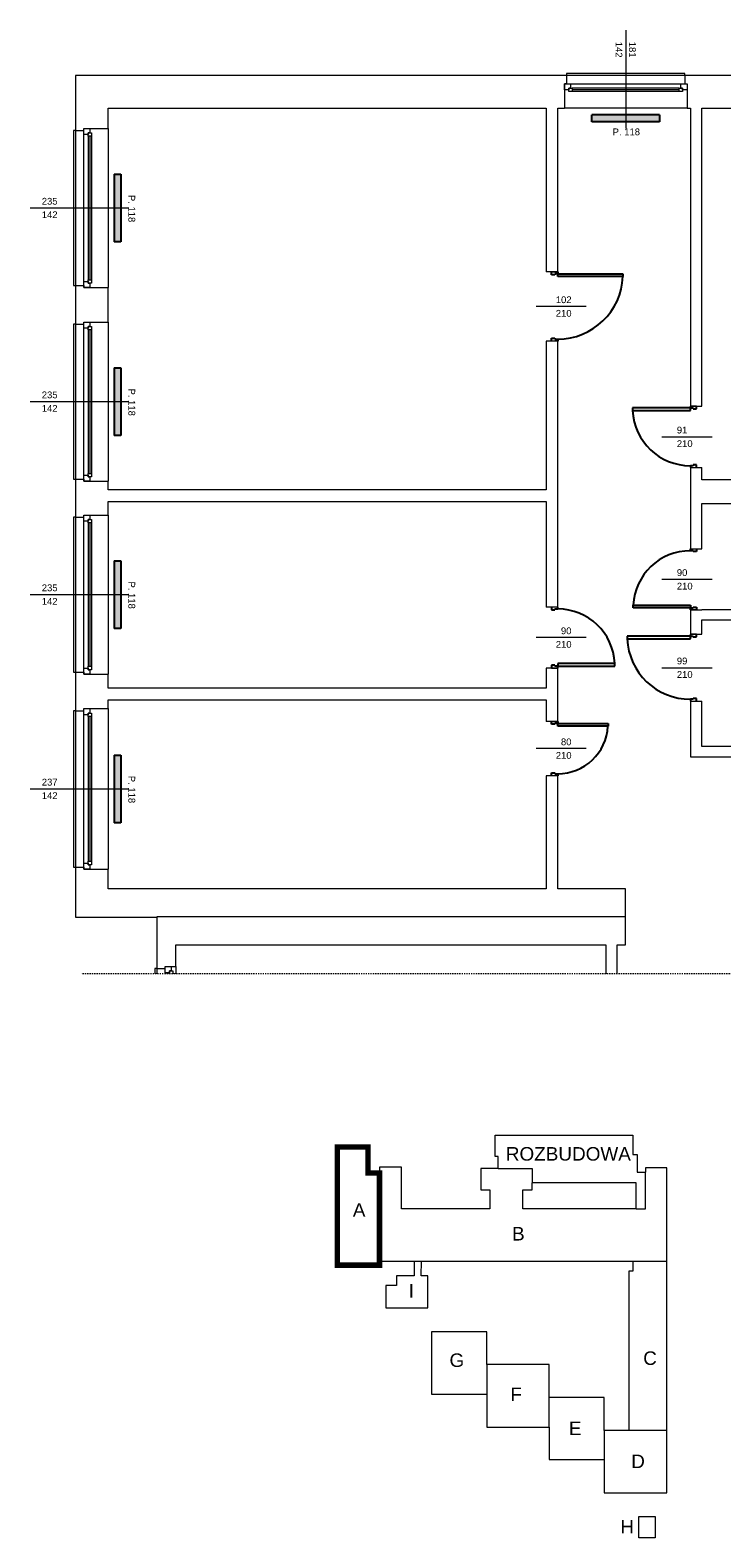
# Model space of a CAD drawing. Header units: millimetres. Extents: x 12683 to 90307, y 30842 to 62253.
# Tile 80 of 152: x 36425 to 37447, y 49254 to 51481. Entities that reach past the tile are written whole.
import ezdxf

# ---------------------------------------------------------------- set-up
doc = ezdxf.new("R2010")
doc.units = ezdxf.units.MM
doc.header["$LTSCALE"] = 0.6
doc.linetypes.add('CIEPLA', pattern=[5.7625, 3.175, -2.5875])
doc.layers.add('zzz_podklady_drzwi', color=252, linetype='Continuous')
doc.layers.add('zzz_podklady_grzejniki_ist', color=252, linetype='Continuous')
for name, color, linetype, lineweight in [('zzz_podklady_drzwi_opisy', 252, 'Continuous', 15), ('zzz_podklady_okna_opisy', 252, 'Continuous', 15), ('zzz_podklady_sciany', 252, 'Continuous', 15), ('zzzz_podklady_schemat', 252, 'Continuous', 15)]:
    doc.layers.add(name, color=color, linetype=linetype, lineweight=lineweight)
doc.styles.add('GENERATED_STYLE_1', font='ARIAL.TTF')

msp = doc.modelspace()

# ---------------------------------------------------------------- hatches: boundary and pattern name
at = {"layer": 'zzz_podklady_grzejniki_ist'}
for points in [[(37254.7, 51356), (37254.7, 51346), (37354.7, 51346), (37354.7, 51356)], [(36549.2, 51168.5), (36559.2, 51168.5), (36559.2, 51268.5), (36549.2, 51268.5)], [(36549.2, 50882.5), (36559.2, 50882.5), (36559.2, 50982.5), (36549.2, 50982.5)], [(36549.2, 50597.5), (36559.2, 50597.5), (36559.2, 50697.5), (36549.2, 50697.5)], [(36549.2, 50310.5), (36559.2, 50310.5), (36559.2, 50410.5), (36549.2, 50410.5)]]:
    msp.add_hatch(color=256, dxfattribs=at).paths.add_polyline_path(points, flags=0)

# ---------------------------------------------------------------- linework, layer by layer
at = {"layer": 'zzz_podklady_drzwi'}
for p, q in [((37195.2, 51120), (37195.2, 51124)), ((37200.2, 51120), (37195.2, 51120)), ((37204.2, 51121.2), (37200.2, 51121.2)), ((37200.2, 51121.2), (37200.2, 51120)), ((37204.2, 51124), (37204.2, 51121.2)), ((37204.2, 51121.2), (37300.6, 51121.2)), ((37204.2, 51117.2), (37204.2, 51121.2)), ((37300.6, 51117.2), (37204.2, 51117.2)), ((37300.6, 51121.2), (37300.6, 51117.2)), ((37195.2, 51022), (37195.2, 51026)), ((37195.2, 51026), (37200.2, 51026)), ((37200.2, 51026), (37200.2, 51024.8)), ((37200.2, 51024.8), (37204.2, 51024.8)), ((37204.2, 51024.8), (37204.2, 51022)), ((37400.2, 50923.2), (37314.8, 50923.2)), ((37314.8, 50923.2), (37314.8, 50919.2)), ((37314.8, 50919.2), (37400.2, 50919.2)), ((37400.2, 50926), (37400.2, 50923.2)), ((37400.2, 50923.2), (37404.2, 50923.2)), ((37400.2, 50919.2), (37400.2, 50923.2)), ((37404.2, 50923.2), (37404.2, 50922)), ((37404.2, 50922), (37409.2, 50922)), ((37409.2, 50922), (37409.2, 50926)), ((37404.2, 50837.8), (37400.2, 50837.8)), ((37400.2, 50837.8), (37400.2, 50835)), ((37409.2, 50839), (37404.2, 50839)), ((37404.2, 50839), (37404.2, 50837.8)), ((37409.2, 50835), (37409.2, 50839)), ((37400.2, 50712.2), (37400.2, 50715)), ((37404.2, 50712.2), (37400.2, 50712.2)), ((37404.2, 50711), (37404.2, 50712.2)), ((37409.2, 50711), (37404.2, 50711)), ((37409.2, 50715), (37409.2, 50711)), ((37195.2, 50629), (37195.2, 50625)), ((37195.2, 50625), (37200.2, 50625)), ((37200.2, 50625), (37200.2, 50626.2)), ((37200.2, 50626.2), (37204.2, 50626.2)), ((37204.2, 50626.2), (37204.2, 50629)), ((37315.8, 50627.8), (37315.8, 50631.8)), ((37315.8, 50631.8), (37400.2, 50631.8)), ((37400.2, 50627.8), (37315.8, 50627.8)), ((37400.2, 50631.8), (37400.2, 50627.8)), ((37400.2, 50625), (37400.2, 50627.8)), ((37400.2, 50627.8), (37404.2, 50627.8)), ((37404.2, 50627.8), (37404.2, 50629)), ((37404.2, 50629), (37409.2, 50629)), ((37409.2, 50629), (37409.2, 50625)), ((37400.2, 50586.2), (37306.8, 50586.2)), ((37306.8, 50586.2), (37306.8, 50582.2)), ((37306.8, 50582.2), (37400.2, 50582.2)), ((37400.2, 50589), (37400.2, 50586.2)), ((37400.2, 50586.2), (37404.2, 50586.2)), ((37400.2, 50582.2), (37400.2, 50586.2)), ((37404.2, 50586.2), (37404.2, 50585)), ((37404.2, 50585), (37409.2, 50585)), ((37409.2, 50585), (37409.2, 50589)), ((37200.2, 50543), (37195.2, 50543)), ((37195.2, 50543), (37195.2, 50539)), ((37200.2, 50541.8), (37200.2, 50543)), ((37204.2, 50541.8), (37200.2, 50541.8)), ((37288.6, 50545.8), (37204.2, 50545.8)), ((37204.2, 50545.8), (37204.2, 50541.8)), ((37204.2, 50539), (37204.2, 50541.8)), ((37204.2, 50541.8), (37288.6, 50541.8)), ((37288.6, 50541.8), (37288.6, 50545.8)), ((37404.2, 50492.8), (37400.2, 50492.8)), ((37400.2, 50492.8), (37400.2, 50490)), ((37409.2, 50494), (37404.2, 50494)), ((37404.2, 50494), (37404.2, 50492.8)), ((37409.2, 50490), (37409.2, 50494)), ((37195.2, 50456), (37195.2, 50460)), ((37200.2, 50456), (37195.2, 50456)), ((37204.2, 50457.2), (37200.2, 50457.2)), ((37200.2, 50457.2), (37200.2, 50456)), ((37204.2, 50460), (37204.2, 50457.2)), ((37204.2, 50457.2), (37278.6, 50457.2)), ((37204.2, 50453.2), (37204.2, 50457.2)), ((37278.6, 50453.2), (37204.2, 50453.2)), ((37278.6, 50457.2), (37278.6, 50453.2)), ((37195.2, 50380), (37195.2, 50384)), ((37195.2, 50384), (37200.2, 50384)), ((37200.2, 50384), (37200.2, 50382.8)), ((37200.2, 50382.8), (37204.2, 50382.8)), ((37204.2, 50382.8), (37204.2, 50380))]:
    msp.add_line(p, q, dxfattribs=at)
for centre, radius, start, end in [((37204.2, 51121.2), 96.4, 270, 357.6219), ((37400.2, 50923.2), 85.4, 182.6846, 270), ((37400.2, 50627.8), 84.4, 90, 177.2835), ((37204.2, 50541.8), 84.4, 2.7165, 90), ((37400.2, 50586.2), 93.4, 182.4545, 270), ((37204.2, 50457.2), 74.4, 270, 356.9181)]:
    msp.add_arc(centre, radius, start, end, dxfattribs=at)
at = {"layer": 'zzz_podklady_drzwi_opisy'}
for p, q in [((37246.3, 51073), (37172.2, 51073)), ((37358, 50880.5), (37432.2, 50880.5)), ((37358, 50670), (37432.2, 50670)), ((37246.3, 50584), (37172.2, 50584)), ((37358, 50539.5), (37432.2, 50539.5)), ((37246.3, 50420), (37172.2, 50420))]:
    msp.add_line(p, q, dxfattribs=at)
at = {"layer": 'zzz_podklady_grzejniki_ist'}
for p, q in [((37254.7, 51346), (37254.7, 51356)), ((37354.7, 51356), (37254.7, 51356)), ((37354.7, 51356), (37354.7, 51346)), ((37354.7, 51346), (37254.7, 51346)), ((36549.2, 51268.5), (36559.2, 51268.5)), ((36549.2, 51268.5), (36549.2, 51168.5)), ((36559.2, 51268.5), (36559.2, 51168.5)), ((36559.2, 51168.5), (36549.2, 51168.5)), ((36549.2, 50982.5), (36559.2, 50982.5)), ((36549.2, 50982.5), (36549.2, 50882.5)), ((36559.2, 50982.5), (36559.2, 50882.5)), ((36559.2, 50882.5), (36549.2, 50882.5)), ((36549.2, 50697.5), (36559.2, 50697.5)), ((36549.2, 50697.5), (36549.2, 50597.5)), ((36559.2, 50697.5), (36559.2, 50597.5)), ((36559.2, 50597.5), (36549.2, 50597.5)), ((36549.2, 50410.5), (36559.2, 50410.5)), ((36549.2, 50410.5), (36549.2, 50310.5)), ((36559.2, 50410.5), (36559.2, 50310.5)), ((36559.2, 50310.5), (36549.2, 50310.5))]:
    msp.add_line(p, q, dxfattribs=at)
at = {"layer": 'zzz_podklady_sciany'}
for p, q in [((37217.2, 51414), (36492.2, 51414)), ((36492.2, 51414), (36492.2, 51333)), ((37217.2, 51402), (37214.2, 51402)), ((37214.2, 51402), (37214.2, 51393)), ((37392.2, 51417), (37217.2, 51417)), ((37217.2, 51417), (37217.2, 51414)), ((37217.2, 51414), (37217.2, 51402)), ((37392.2, 51414), (37217.2, 51414)), ((37392.2, 51414), (37392.2, 51417)), ((37392.2, 51414), (37392.2, 51402)), ((37470.2, 51414), (37392.2, 51414)), ((37392.2, 51402), (37395.2, 51402)), ((37395.2, 51402), (37395.2, 51393)), ((37214.2, 51393), (37214.2, 51366)), ((37395.2, 51393), (37395.2, 51366)), ((36540.2, 51366), (37187.2, 51366)), ((36540.2, 51336), (36540.2, 51366)), ((37187.2, 51366), (37187.2, 51124)), ((37204.2, 51366), (37214.2, 51366)), ((37204.2, 51124), (37204.2, 51366)), ((37395.2, 51366), (37214.2, 51366)), ((37395.2, 51366), (37214.2, 51366)), ((37395.2, 51366), (37400.2, 51366)), ((37400.2, 51366), (37400.2, 50926)), ((37417.2, 51366), (37467.2, 51366)), ((37417.2, 50926), (37417.2, 51366)), ((36492.2, 51333), (36489.2, 51333)), ((36489.2, 51333), (36489.2, 51104)), ((36492.2, 51333), (36504.2, 51333)), ((36492.2, 51333), (36492.2, 51104)), ((36504.2, 51333), (36504.2, 51336)), ((36504.2, 51336), (36513.2, 51336)), ((36513.2, 51336), (36540.2, 51336)), ((36540.2, 51336), (36540.2, 51101)), ((36540.2, 51336), (36540.2, 51101)), ((37195.2, 51124), (37187.2, 51124)), ((37204.2, 51124), (37195.2, 51124)), ((37195.2, 51124), (37204.2, 51124)), ((37204.2, 51124), (37195.2, 51124)), ((36489.2, 51104), (36492.2, 51104)), ((36492.2, 51104), (36504.2, 51104)), ((36492.2, 51104), (36492.2, 51047)), ((36504.2, 51104), (36504.2, 51101)), ((36504.2, 51101), (36513.2, 51101)), ((36513.2, 51101), (36540.2, 51101)), ((36540.2, 51050), (36540.2, 51101)), ((36492.2, 51047), (36489.2, 51047)), ((36489.2, 51047), (36489.2, 50818)), ((36492.2, 51047), (36504.2, 51047)), ((36492.2, 51047), (36492.2, 50818)), ((36504.2, 51047), (36504.2, 51050)), ((36504.2, 51050), (36513.2, 51050)), ((36513.2, 51050), (36540.2, 51050)), ((36540.2, 51050), (36540.2, 50815)), ((36540.2, 51050), (36540.2, 50815)), ((37195.2, 51022), (37187.2, 51022)), ((37187.2, 51022), (37187.2, 50802)), ((37204.2, 51022), (37195.2, 51022)), ((37204.2, 51022), (37195.2, 51022)), ((37204.2, 51022), (37195.2, 51022)), ((37204.2, 50629), (37204.2, 51022)), ((37400.2, 50926), (37409.2, 50926)), ((37409.2, 50926), (37400.2, 50926)), ((37400.2, 50926), (37409.2, 50926)), ((37409.2, 50926), (37417.2, 50926)), ((37400.2, 50835), (37409.2, 50835)), ((37400.2, 50835), (37400.2, 50715)), ((37400.2, 50835), (37409.2, 50835)), ((37400.2, 50835), (37409.2, 50835)), ((37409.2, 50835), (37417.2, 50835)), ((37417.2, 50817), (37417.2, 50835)), ((36489.2, 50818), (36492.2, 50818)), ((36492.2, 50818), (36504.2, 50818)), ((36492.2, 50818), (36492.2, 50762)), ((36504.2, 50818), (36504.2, 50815)), ((36504.2, 50815), (36513.2, 50815)), ((36513.2, 50815), (36540.2, 50815)), ((36540.2, 50802), (36540.2, 50815)), ((37187.2, 50802), (36540.2, 50802)), ((37938.2, 50817), (37417.2, 50817)), ((36540.2, 50785), (37187.2, 50785)), ((36540.2, 50765), (36540.2, 50785)), ((37187.2, 50785), (37187.2, 50629)), ((37417.2, 50715), (37417.2, 50782)), ((37417.2, 50782), (37727.2, 50782)), ((36492.2, 50762), (36489.2, 50762)), ((36489.2, 50762), (36489.2, 50533)), ((36492.2, 50762), (36504.2, 50762)), ((36492.2, 50762), (36492.2, 50533)), ((36504.2, 50762), (36504.2, 50765)), ((36504.2, 50765), (36513.2, 50765)), ((36513.2, 50765), (36540.2, 50765)), ((36540.2, 50765), (36540.2, 50530)), ((36540.2, 50765), (36540.2, 50530)), ((37400.2, 50715), (37409.2, 50715)), ((37400.2, 50715), (37409.2, 50715)), ((37400.2, 50715), (37409.2, 50715)), ((37409.2, 50715), (37417.2, 50715)), ((37195.2, 50629), (37187.2, 50629)), ((37204.2, 50629), (37195.2, 50629)), ((37204.2, 50629), (37195.2, 50629)), ((37204.2, 50629), (37195.2, 50629)), ((37400.2, 50625), (37409.2, 50625)), ((37400.2, 50625), (37400.2, 50589)), ((37409.2, 50625), (37400.2, 50625)), ((37400.2, 50625), (37409.2, 50625)), ((37409.2, 50625), (37417.2, 50625)), ((37727.2, 50625), (37417.2, 50625)), ((37417.2, 50589), (37417.2, 50610)), ((37417.2, 50610), (37727.2, 50610)), ((37400.2, 50589), (37409.2, 50589)), ((37409.2, 50589), (37400.2, 50589)), ((37400.2, 50589), (37409.2, 50589)), ((37409.2, 50589), (37417.2, 50589)), ((36489.2, 50533), (36492.2, 50533)), ((36492.2, 50533), (36504.2, 50533)), ((36492.2, 50533), (36492.2, 50476)), ((36504.2, 50533), (36504.2, 50530)), ((36504.2, 50530), (36513.2, 50530)), ((36513.2, 50530), (36540.2, 50530)), ((36540.2, 50509), (36540.2, 50530)), ((37195.2, 50539), (37187.2, 50539)), ((37187.2, 50539), (37187.2, 50509)), ((37204.2, 50539), (37195.2, 50539)), ((37195.2, 50539), (37204.2, 50539)), ((37204.2, 50539), (37195.2, 50539)), ((37204.2, 50460), (37204.2, 50539)), ((37187.2, 50509), (36540.2, 50509)), ((36540.2, 50492), (37187.2, 50492)), ((36540.2, 50479), (36540.2, 50492)), ((37187.2, 50492), (37187.2, 50460)), ((37400.2, 50490), (37409.2, 50490)), ((37400.2, 50490), (37400.2, 50408)), ((37400.2, 50490), (37409.2, 50490)), ((37400.2, 50490), (37409.2, 50490)), ((37409.2, 50490), (37417.2, 50490)), ((37417.2, 50423), (37417.2, 50490)), ((36492.2, 50476), (36489.2, 50476)), ((36489.2, 50476), (36489.2, 50245)), ((36492.2, 50476), (36504.2, 50476)), ((36492.2, 50476), (36492.2, 50245)), ((36504.2, 50476), (36504.2, 50479)), ((36504.2, 50479), (36513.2, 50479)), ((36513.2, 50479), (36540.2, 50479)), ((36540.2, 50479), (36540.2, 50242)), ((36540.2, 50479), (36540.2, 50242)), ((37195.2, 50460), (37187.2, 50460)), ((37204.2, 50460), (37195.2, 50460)), ((37195.2, 50460), (37204.2, 50460)), ((37204.2, 50460), (37195.2, 50460)), ((37727.2, 50423), (37417.2, 50423)), ((37400.2, 50408), (37796.2, 50408)), ((37195.2, 50380), (37187.2, 50380)), ((37187.2, 50380), (37187.2, 50213)), ((37204.2, 50380), (37195.2, 50380)), ((37204.2, 50380), (37195.2, 50380)), ((37204.2, 50380), (37195.2, 50380)), ((37204.2, 50213), (37204.2, 50380)), ((36489.2, 50245), (36492.2, 50245)), ((36492.2, 50245), (36504.2, 50245)), ((36492.2, 50245), (36492.2, 50171)), ((36504.2, 50245), (36504.2, 50242)), ((36504.2, 50242), (36513.2, 50242)), ((36513.2, 50242), (36540.2, 50242)), ((36540.2, 50213), (36540.2, 50242)), ((36640.2, 50213), (36540.2, 50213)), ((37187.2, 50213), (36640.2, 50213)), ((37304.2, 50213), (37204.2, 50213)), ((37304.2, 50130), (37304.2, 50213)), ((36492.2, 50171), (36612.2, 50171)), ((37304.2, 50171.5), (36612.2, 50171.5)), ((36612.2, 50171), (36612.2, 50095)), ((36640.2, 50130), (37275.2, 50130)), ((36640.2, 50098), (36640.2, 50130)), ((37275.2, 50130), (37275.2, 50087.4)), ((37292.2, 50087.4), (37292.2, 50130)), ((37292.2, 50130), (37304.2, 50130)), ((36612.2, 50095), (36609.2, 50095)), ((36609.2, 50095), (36609.2, 50087.4)), ((36612.2, 50095), (36624.2, 50095)), ((36612.2, 50095), (36612.2, 50087.4)), ((36624.2, 50095), (36624.2, 50098)), ((36624.2, 50098), (36633.2, 50098)), ((36624.2, 50089), (36624.2, 50098)), ((36624.2, 50098), (36633.2, 50098)), ((36624.2, 50098), (36633.2, 50098)), ((36624.2, 50095), (36624.2, 50098)), ((36630.7, 50089), (36624.2, 50089)), ((36624.2, 50087.4), (36624.2, 50089)), ((36624.2, 50087.4), (36624.2, 50089)), ((36624.2, 50089), (36630.7, 50089)), ((36633.2, 50091.5), (36630.7, 50091.5)), ((36630.7, 50091.5), (36630.7, 50089)), ((36630.7, 50087.4), (36630.7, 50091.5)), ((36630.7, 50091.5), (36635.7, 50091.5)), ((36630.7, 50089), (36630.7, 50087.4)), ((36633.2, 50098), (36640.2, 50098)), ((36633.2, 50098), (36633.2, 50091.5)), ((36635.7, 50091.5), (36635.7, 50087.4)), ((36640.2, 50098), (36640.2, 50087.4)), ((36640.2, 50098), (36640.2, 50087.4))]:
    msp.add_line(p, q, dxfattribs=at)
at = {"layer": 'zzz_podklady_sciany', "linetype": 'CIEPLA'}
msp.add_line((39470.7, 50087.4), (36500.7, 50087.4), dxfattribs=at)
at = {"layer": 'zzzz_podklady_schemat'}
for points in [[(37116.5, 49799.7), (37116.5, 49817.4), (37112, 49817.4), (37112, 49849.1), (37315.4, 49849.1), (37315.4, 49820.6), (37321.4, 49820.6), (37321.4, 49794.1), (37334, 49794.1)], [(37116.5, 49799.7), (37090.5, 49799.6), (37090.5, 49768.2), (37104.1, 49768.2), (37104.1, 49740), (36973.4, 49740), (36973.4, 49801.6), (36940.9, 49801.6), (36940.9, 49793.2)], [(37116.5, 49799.7), (37166.7, 49799.7), (37166.7, 49778.4)], [(37365.6, 49663), (37365.6, 49800.6), (37334, 49800.6), (37334, 49794.1)], [(36941, 49663), (36941, 49793.2)], [(37320, 49740), (37152.9, 49740), (37152.9, 49768.2), (37166.7, 49768.2), (37166.7, 49778.4)], [(37320, 49740), (37320, 49778.4), (37166.7, 49778.4)], [(37320, 49740), (37334, 49740), (37334, 49794.1)], [(36941, 49663), (37315.3, 49663)], [(36992.2, 49663), (36992.2, 49641.4), (36966.2, 49641.4), (36966.2, 49626.9), (36950.6, 49626.9), (36950.6, 49594.1), (37012.3, 49594.1), (37012.3, 49641.4), (37002.7, 49641.4), (37002.9, 49663)], [(37315.3, 49663), (37315.3, 49648.3), (37309.4, 49648.3), (37309.4, 49412.9)], [(37315.3, 49663), (37365.6, 49663)], [(37365.6, 49412.9), (37365.6, 49663)], [(37099.4, 49510.4), (37099.4, 49558.4), (37017.8, 49558.4), (37017.8, 49466.6), (37099.4, 49466.6)], [(37191.5, 49417.9), (37191.5, 49510.4), (37099.4, 49510.4), (37099.4, 49417.9), (37191.5, 49417.9)], [(37272.8, 49412.9), (37272.8, 49461.7), (37191.5, 49461.7)], [(37191.5, 49417.9), (37191.5, 49369.7), (37272.8, 49369.7)], [(37365.6, 49320.9), (37365.6, 49412.9), (37272.8, 49412.9), (37272.8, 49320.9), (37365.6, 49320.9)], [(37324.2, 49285.7), (37348.2, 49285.7), (37348.2, 49254.2), (37324.2, 49254.2), (37324.2, 49285.7)]]:
    msp.add_lwpolyline(points, dxfattribs=at)
at = {"layer": 'zzzz_podklady_schemat', "const_width": 8}
msp.add_lwpolyline([(36940.9, 49793.2), (36924.1, 49793.2), (36924.1, 49831.6), (36878.8, 49831.6), (36878.8, 49657), (36941, 49657), (36941, 49793.2)], close=True, dxfattribs=at)

# ---------------------------------------------------------------- texts
at = {"layer": 'zzz_podklady_drzwi_opisy', "char_height": 10, "attachment_point": 7, "style": 'GENERATED_STYLE_1'}
for s, insert in [('{102}', (37201.4, 51077.8)), ('{210}', (37201.4, 51057.8)), ('{91}', (37380.2, 50885.3)), ('{210}', (37380.2, 50865.3)), ('{90}', (37380.2, 50674.8)), ('{210}', (37380.2, 50654.8)), ('{90}', (37209, 50588.8)), ('{210}', (37201.4, 50568.8)), ('{99}', (37380.2, 50544.3)), ('{210}', (37380.2, 50524.3)), ('{80}', (37209, 50424.8)), ('{210}', (37201.4, 50404.8))]:
    msp.add_mtext(s, dxfattribs=dict(at, insert=insert))
at = {"layer": 'zzz_podklady_okna_opisy', "char_height": 10, "attachment_point": 7, "rotation": 270, "style": 'GENERATED_STYLE_1'}
for s, insert in [('{142}', (37289.6, 51464)), ('{181}', (37309.5, 51464)), ('{P. 118}', (36570, 51237.8)), ('{P. 118}', (36570, 50951.8)), ('{P. 118}', (36570, 50666.8)), ('{P. 118}', (36570, 50379.8))]:
    msp.add_mtext(s, dxfattribs=dict(at, insert=insert))
at = {"layer": 'zzz_podklady_okna_opisy', "char_height": 10, "attachment_point": 7, "style": 'GENERATED_STYLE_1'}
for s, insert in [('{P. 118}', (37285.4, 51325.8)), ('{235}', (36442.2, 51223.3)), ('{142}', (36442.2, 51203.5)), ('{235}', (36442.2, 50937.3)), ('{142}', (36442.2, 50917.5)), ('{235}', (36442.2, 50652.3)), ('{142}', (36442.2, 50632.5)), ('{237}', (36442.2, 50365.3)), ('{142}', (36442.2, 50345.5))]:
    msp.add_mtext(s, dxfattribs=dict(at, insert=insert))
at = {"layer": 'zzzz_podklady_schemat', "char_height": 20, "attachment_point": 1, "style": 'GENERATED_STYLE_1'}
for s, insert in [('ROZBUDOWA', (37127.6, 49831.4)), ('{A}', (36901.6, 49748.5)), ('{B}', (37136.8, 49713.4)), ('{I}', (36984.1, 49629.2)), ('{C}', (37330.5, 49529.6)), ('{G}', (37044.4, 49526.6)), ('{F}', (37134.3, 49476.2)), ('{E}', (37220.8, 49425.9)), ('D', (37312.8, 49377.2)), ('H', (37296.8, 49280.7))]:
    msp.add_mtext(s, dxfattribs=dict(at, insert=insert))

# ---------------------------------------------------------------- next in the draw order: wipeouts: each hides what was drawn before it
at = {"ltscale": 6445.298577}
msp.add_wipeout([(37225.7, 51390.5), (37225.7, 51395.5), (37223.2, 51395.5), (37223.2, 51402), (37386.2, 51402), (37386.2, 51395.5), (37383.7, 51395.5), (37383.7, 51390.5)], dxfattribs=at).dxf.layer = 'zzz_podklady_sciany'
at = {"ltscale": 8598.409227}
for points in [[(36515.7, 51112.5), (36510.7, 51112.5), (36510.7, 51110), (36504.2, 51110), (36504.2, 51327), (36510.7, 51327), (36510.7, 51324.5), (36515.7, 51324.5)], [(36515.7, 50826.5), (36510.7, 50826.5), (36510.7, 50824), (36504.2, 50824), (36504.2, 51041), (36510.7, 51041), (36510.7, 51038.5), (36515.7, 51038.5)], [(36515.7, 50541.5), (36510.7, 50541.5), (36510.7, 50539), (36504.2, 50539), (36504.2, 50756), (36510.7, 50756), (36510.7, 50753.5), (36515.7, 50753.5)]]:
    msp.add_wipeout(points, dxfattribs=at).dxf.layer = 'zzz_podklady_sciany'
at = {"ltscale": 8678.220091}
msp.add_wipeout([(36515.7, 50253.5), (36510.7, 50253.5), (36510.7, 50251), (36504.2, 50251), (36504.2, 50470), (36510.7, 50470), (36510.7, 50467.5), (36515.7, 50467.5)], dxfattribs=at).dxf.layer = 'zzz_podklady_sciany'

# ---------------------------------------------------------------- next in the draw order: linework, layer by layer
at = {"layer": 'zzz_podklady_okna_opisy'}
for p, q in [((37304.7, 51481.2), (37304.7, 51336)), ((36425, 51218.5), (36570.2, 51218.5)), ((36425, 50932.5), (36570.2, 50932.5)), ((36425, 50647.5), (36570.2, 50647.5)), ((36425, 50360.5), (36570.2, 50360.5))]:
    msp.add_line(p, q, dxfattribs=at)
at = {"layer": 'zzz_podklady_sciany'}
for p, q in [((37214.2, 51402), (37223.2, 51402)), ((37214.2, 51393), (37214.2, 51402)), ((37214.2, 51402), (37214.2, 51393)), ((37217.2, 51402), (37214.2, 51402)), ((37223.2, 51402), (37223.2, 51395.5)), ((37223.2, 51402), (37386.2, 51402)), ((37386.2, 51395.5), (37386.2, 51402)), ((37386.2, 51402), (37395.2, 51402)), ((37392.2, 51402), (37395.2, 51402)), ((37395.2, 51402), (37395.2, 51393)), ((37395.2, 51402), (37395.2, 51393)), ((37220.7, 51393), (37214.2, 51393)), ((37223.2, 51395.5), (37220.7, 51395.5)), ((37220.7, 51395.5), (37220.7, 51393)), ((37220.7, 51395.5), (37225.7, 51395.5)), ((37220.7, 51390.5), (37220.7, 51395.5)), ((37225.7, 51390.5), (37220.7, 51390.5)), ((37383.7, 51395.5), (37225.7, 51395.5)), ((37225.7, 51395.5), (37225.7, 51390.5)), ((37383.7, 51393), (37225.7, 51393)), ((37383.7, 51390.5), (37225.7, 51390.5)), ((37383.7, 51390.5), (37225.7, 51390.5)), ((37383.7, 51390.5), (37383.7, 51395.5)), ((37383.7, 51395.5), (37388.7, 51395.5)), ((37388.7, 51390.5), (37383.7, 51390.5)), ((37388.7, 51395.5), (37386.2, 51395.5)), ((37388.7, 51393), (37388.7, 51395.5)), ((37388.7, 51395.5), (37388.7, 51390.5)), ((37395.2, 51393), (37388.7, 51393)), ((36504.2, 51327), (36504.2, 51336)), ((36504.2, 51336), (36513.2, 51336)), ((36504.2, 51336), (36513.2, 51336)), ((36504.2, 51333), (36504.2, 51336)), ((36513.2, 51336), (36513.2, 51329.5)), ((36510.7, 51327), (36504.2, 51327)), ((36504.2, 51110), (36504.2, 51327)), ((36513.2, 51329.5), (36510.7, 51329.5)), ((36510.7, 51329.5), (36510.7, 51327)), ((36510.7, 51324.5), (36510.7, 51329.5)), ((36510.7, 51329.5), (36515.7, 51329.5)), ((36510.7, 51324.5), (36510.7, 51112.5)), ((36515.7, 51324.5), (36510.7, 51324.5)), ((36513.2, 51324.5), (36513.2, 51112.5)), ((36515.7, 51329.5), (36515.7, 51324.5)), ((36515.7, 51324.5), (36515.7, 51112.5)), ((36515.7, 51324.5), (36515.7, 51112.5)), ((36504.2, 51101), (36504.2, 51110)), ((36504.2, 51110), (36510.7, 51110)), ((36510.7, 51107.5), (36510.7, 51112.5)), ((36510.7, 51112.5), (36515.7, 51112.5)), ((36510.7, 51110), (36510.7, 51107.5)), ((36515.7, 51112.5), (36515.7, 51107.5)), ((36504.2, 51104), (36504.2, 51101)), ((36513.2, 51101), (36504.2, 51101)), ((36504.2, 51101), (36513.2, 51101)), ((36510.7, 51107.5), (36513.2, 51107.5)), ((36515.7, 51107.5), (36510.7, 51107.5)), ((36513.2, 51107.5), (36513.2, 51101)), ((36504.2, 51041), (36504.2, 51050)), ((36504.2, 51050), (36513.2, 51050)), ((36504.2, 51050), (36513.2, 51050)), ((36504.2, 51047), (36504.2, 51050)), ((36513.2, 51043.5), (36510.7, 51043.5)), ((36510.7, 51043.5), (36510.7, 51041)), ((36510.7, 51038.5), (36510.7, 51043.5)), ((36510.7, 51043.5), (36515.7, 51043.5)), ((36513.2, 51050), (36513.2, 51043.5)), ((36515.7, 51043.5), (36515.7, 51038.5)), ((36510.7, 51041), (36504.2, 51041)), ((36504.2, 50824), (36504.2, 51041)), ((36510.7, 51038.5), (36510.7, 50826.5)), ((36515.7, 51038.5), (36510.7, 51038.5)), ((36513.2, 51038.5), (36513.2, 50826.5)), ((36515.7, 51038.5), (36515.7, 50826.5)), ((36515.7, 51038.5), (36515.7, 50826.5)), ((36504.2, 50815), (36504.2, 50824)), ((36504.2, 50824), (36510.7, 50824)), ((36510.7, 50821.5), (36510.7, 50826.5)), ((36510.7, 50826.5), (36515.7, 50826.5)), ((36510.7, 50824), (36510.7, 50821.5)), ((36510.7, 50821.5), (36513.2, 50821.5)), ((36515.7, 50821.5), (36510.7, 50821.5)), ((36513.2, 50821.5), (36513.2, 50815)), ((36515.7, 50826.5), (36515.7, 50821.5)), ((36504.2, 50818), (36504.2, 50815)), ((36513.2, 50815), (36504.2, 50815)), ((36504.2, 50815), (36513.2, 50815)), ((36504.2, 50756), (36504.2, 50765)), ((36504.2, 50765), (36513.2, 50765)), ((36504.2, 50765), (36513.2, 50765)), ((36504.2, 50762), (36504.2, 50765)), ((36510.7, 50756), (36504.2, 50756)), ((36504.2, 50539), (36504.2, 50756)), ((36513.2, 50758.5), (36510.7, 50758.5)), ((36510.7, 50758.5), (36510.7, 50756)), ((36510.7, 50753.5), (36510.7, 50758.5)), ((36510.7, 50758.5), (36515.7, 50758.5)), ((36510.7, 50753.5), (36510.7, 50541.5)), ((36515.7, 50753.5), (36510.7, 50753.5)), ((36513.2, 50765), (36513.2, 50758.5)), ((36513.2, 50753.5), (36513.2, 50541.5)), ((36515.7, 50758.5), (36515.7, 50753.5)), ((36515.7, 50753.5), (36515.7, 50541.5)), ((36515.7, 50753.5), (36515.7, 50541.5)), ((36504.2, 50530), (36504.2, 50539)), ((36504.2, 50539), (36510.7, 50539)), ((36504.2, 50533), (36504.2, 50530)), ((36513.2, 50530), (36504.2, 50530)), ((36504.2, 50530), (36513.2, 50530)), ((36510.7, 50536.5), (36510.7, 50541.5)), ((36510.7, 50541.5), (36515.7, 50541.5)), ((36510.7, 50539), (36510.7, 50536.5)), ((36510.7, 50536.5), (36513.2, 50536.5)), ((36515.7, 50536.5), (36510.7, 50536.5)), ((36513.2, 50536.5), (36513.2, 50530)), ((36515.7, 50541.5), (36515.7, 50536.5)), ((36504.2, 50470), (36504.2, 50479)), ((36504.2, 50479), (36513.2, 50479)), ((36504.2, 50479), (36513.2, 50479)), ((36504.2, 50476), (36504.2, 50479)), ((36510.7, 50470), (36504.2, 50470)), ((36504.2, 50251), (36504.2, 50470)), ((36513.2, 50472.5), (36510.7, 50472.5)), ((36510.7, 50472.5), (36510.7, 50470)), ((36510.7, 50467.5), (36510.7, 50472.5)), ((36510.7, 50472.5), (36515.7, 50472.5)), ((36510.7, 50467.5), (36510.7, 50253.5)), ((36515.7, 50467.5), (36510.7, 50467.5)), ((36513.2, 50479), (36513.2, 50472.5)), ((36513.2, 50467.5), (36513.2, 50253.5)), ((36515.7, 50472.5), (36515.7, 50467.5)), ((36515.7, 50467.5), (36515.7, 50253.5)), ((36515.7, 50467.5), (36515.7, 50253.5)), ((36504.2, 50242), (36504.2, 50251)), ((36504.2, 50251), (36510.7, 50251)), ((36504.2, 50245), (36504.2, 50242)), ((36513.2, 50242), (36504.2, 50242)), ((36504.2, 50242), (36513.2, 50242)), ((36510.7, 50248.5), (36510.7, 50253.5)), ((36510.7, 50253.5), (36515.7, 50253.5)), ((36510.7, 50251), (36510.7, 50248.5)), ((36510.7, 50248.5), (36513.2, 50248.5)), ((36515.7, 50248.5), (36510.7, 50248.5)), ((36513.2, 50248.5), (36513.2, 50242)), ((36515.7, 50253.5), (36515.7, 50248.5))]:
    msp.add_line(p, q, dxfattribs=at)

doc.saveas('drawing.dxf')
